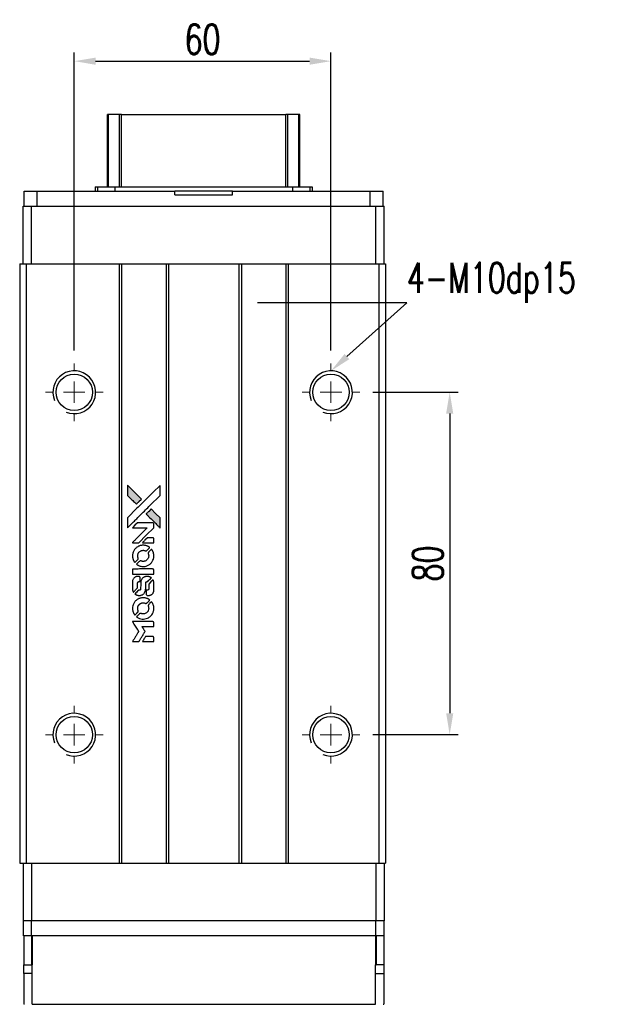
# Model space of a CAD drawing. Header units: millimetres. Extents: x 107 to 600, y -95 to 360.
# Tile 2 of 3: x 143 to 283, y 130 to 360. Entities that reach past the tile are written whole.
import ezdxf
from ezdxf import colors
from ezdxf.entities.mleader import LeaderData, LeaderLine
from ezdxf.math import Vec2, Vec3

# ---------------------------------------------------------------- set-up
doc = ezdxf.new("R2010")
doc.units = ezdxf.units.MM
doc.header["$LTSCALE"] = 0.1
doc.layers.get('0').update_dxf_attribs({"linetype": 'CONTINUOUS'})
doc.layers.get('Defpoints').update_dxf_attribs({"linetype": 'CONTINUOUS'})
doc.layers.add('DIM', color=4, linetype='CONTINUOUS')
doc.styles.add('CHN', font='SIMPLEX.shx', dxfattribs={"width": 0.7, "bigfont": 'CHINESET.shx'})
doc.styles.add('DIM-7', font='SIMPLEX.shx', dxfattribs={"width": 0.7, "bigfont": 'chineset.shx'})
doc.dimstyles.new('CNS', dxfattribs={"dimtxt": 3.5, "dimasz": 2.5, "dimexe": 1, "dimexo": 1.5, "dimgap": 0.09, "dimtad": 0, "dimdsep": 46, "dimtxsty": 'DIM-7', "dimcen": 0.09, "dimclrd": 1, "dimclre": 1, "dimclrt": 4, "dimadec": 0, "dimazin": 0, "dimtfac": 1, "dimtix": 1, "dimtmove": 2, "dimatfit": 3, "dimfxl": 1, "dimtvp": 0.971429, "dimtolj": 1, "dimarcsym": 0})

# ---------------------------------------------------------------- blocks, each defined once
blk = doc.blocks.new('SW_CENTERMARKSYMBOL_3')
at = {"color": 0, "linetype": 'Continuous', "lineweight": 18}
for p, q in [((0, 5), (0, 6.75)), ((0, 0), (0, 2.5)), ((-5, 0), (-6.75, 0)), ((0, 0), (-2.5, 0)), ((0, 0), (0, -2.5)), ((0, 0), (2.5, 0)), ((5, 0), (6.75, 0)), ((0, -5), (0, -6.75))]:
    blk.add_line(p, q, dxfattribs=at)
blk = doc.blocks.new('SW_CENTERMARKSYMBOL_4')
at = {"color": 0, "linetype": 'Continuous', "lineweight": 18}
for p, q in [((0, 5), (0, 6.75)), ((0, 0), (0, 2.5)), ((-5, 0), (-6.75, 0)), ((0, 0), (-2.5, 0)), ((0, 0), (0, -2.5)), ((0, 0), (2.5, 0)), ((5, 0), (6.75, 0)), ((0, -5), (0, -6.75))]:
    blk.add_line(p, q, dxfattribs=at)
blk = doc.blocks.new('SW_CENTERMARKSYMBOL_5')
at = {"color": 0, "linetype": 'Continuous', "lineweight": 18}
for p, q in [((0, 5), (0, 6.75)), ((0, 0), (0, 2.5)), ((-5, 0), (-6.75, 0)), ((0, 0), (-2.5, 0)), ((0, 0), (0, -2.5)), ((0, 0), (2.5, 0)), ((5, 0), (6.75, 0)), ((0, -5), (0, -6.75))]:
    blk.add_line(p, q, dxfattribs=at)
blk = doc.blocks.new('SW_CENTERMARKSYMBOL_6')
at = {"color": 0, "linetype": 'Continuous', "lineweight": 18}
for p, q in [((0, 5), (0, 6.75)), ((0, 0), (0, 2.5)), ((-5, 0), (-6.75, 0)), ((0, 0), (-2.5, 0)), ((0, 0), (0, -2.5)), ((0, 0), (2.5, 0)), ((5, 0), (6.75, 0)), ((0, -5), (0, -6.75))]:
    blk.add_line(p, q, dxfattribs=at)
blk = doc.blocks.new('*D686')
at = {"color": 7, "lineweight": -2}
for p, q in [((155.53, 282.42), (155.53, 352.03)), ((215.53, 282.42), (215.53, 352.03)), ((160.53, 350.03), (210.53, 350.03))]:
    blk.add_line(p, q, dxfattribs=at)
at = {"color": 7}
for points in [[(160.53, 350.86), (160.53, 349.19), (155.53, 350.03)], [(210.53, 350.86), (210.53, 349.19), (215.53, 350.03)]]:
    blk.add_solid(points, dxfattribs=at)
at = {"layer": 'Defpoints', "color": 0}
for p in [(215.53, 350.03), (155.53, 279.42), (215.53, 279.42)]:
    blk.add_point(p, dxfattribs=at)
at = {"color": 7, "insert": (185.53, 355.13), "char_height": 7, "attachment_point": 5, "style": 'DIM-7'}
blk.add_mtext('\\A1;60', dxfattribs=at)
blk = doc.blocks.new('*D687')
at = {"color": 7, "lineweight": -2}
for p, q in [((225.28, 272.67), (245.27, 272.67)), ((243.27, 267.67), (243.27, 197.67)), ((225.28, 192.67), (245.27, 192.67))]:
    blk.add_line(p, q, dxfattribs=at)
at = {"color": 7}
for points in [[(242.44, 267.67), (244.11, 267.67), (243.27, 272.67)], [(242.44, 197.67), (244.11, 197.67), (243.27, 192.67)]]:
    blk.add_solid(points, dxfattribs=at)
at = {"layer": 'Defpoints', "color": 0}
for p in [(222.28, 272.67), (222.28, 192.67), (243.27, 192.67)]:
    blk.add_point(p, dxfattribs=at)
at = {"color": 7, "insert": (238.17, 232.67), "char_height": 7, "attachment_point": 5, "rotation": 90, "style": 'DIM-7'}
blk.add_mtext('\\A1;80', dxfattribs=at)
blk = doc.blocks.new('LOGO2')
at = {"linetype": 'Continuous'}
h = blk.add_hatch(color=22, dxfattribs=at)
h.dxf.hatch_style = 1
h.paths.add_polyline_path([(583.53, 1429.73), (583.53, 1428.55), (583.53, 1427.37), (584.56, 1426.35, 0.000288), (584.95, 1425.96, 0.000479), (585.28, 1425.63, 0.000013), (585.58, 1425.34, 0.197177), (585.59, 1425.34, 0.197497), (585.59, 1425.34, 0.00004), (585.76, 1425.51, 0.000834), (585.95, 1425.7, 0.000506), (586.18, 1425.92), (586.76, 1426.5), (585.15, 1428.12)])
h.paths.add_polyline_path([(589.06, 1424.2), (588.47, 1423.62, 0.000476), (588.25, 1423.39, 0.000789), (588.06, 1423.2, 0.000035), (587.89, 1423.03, 0.19758), (587.89, 1423.03, 0.198396), (587.89, 1423.02, 0.000019), (588.12, 1422.79, 0.000582), (588.38, 1422.53, 0.000351), (588.68, 1422.23, 0.000108), (589.98, 1420.93, 0.000692), (590.64, 1420.28, 0.000077), (591.09, 1419.83, 0.197527), (591.11, 1419.82, 0.410181), (591.12, 1419.83, 0.000493), (591.12, 1420.07, 0.002424), (591.12, 1420.41, 0.000529), (591.12, 1420.98), (591.12, 1422.14), (590.09, 1423.17)])
at = {"color": 22}
for points in [[(584.56, 1426.35, 0.000288), (584.95, 1425.96, 0.000479), (585.28, 1425.63, 0.000013), (585.58, 1425.34, 0.197177), (585.59, 1425.34, 0.197497), (585.59, 1425.34, 0.00004), (585.76, 1425.51, 0.000836), (585.95, 1425.7, 0.000505), (586.18, 1425.92), (586.76, 1426.5), (585.15, 1428.12), (583.53, 1429.73), (583.53, 1428.55), (583.53, 1427.37)], [(584.95, 1421.21, -0.000056), (585.66, 1421.92, -0.000021), (586.65, 1422.91, -0.000021), (587.73, 1423.99, -0.000025), (588.75, 1425), (591.12, 1427.37), (591.12, 1428.54), (591.12, 1429.72), (589.52, 1428.13, 0.000274), (588.76, 1427.37, 0.000123), (587.75, 1426.37, 0.000121), (586.69, 1425.31, 0.000165), (585.73, 1424.35), (583.53, 1422.16), (583.53, 1420.98), (583.53, 1419.8)], [(588.68, 1422.23, 0.000108), (589.98, 1420.93, 0.000692), (590.64, 1420.28, 0.000077), (591.09, 1419.83, 0.197527), (591.11, 1419.82, 0.410182), (591.12, 1419.83, 0.000493), (591.12, 1420.07, 0.002424), (591.12, 1420.41, 0.000529), (591.12, 1420.98), (591.12, 1422.14), (590.09, 1423.17), (589.06, 1424.2), (588.47, 1423.62, 0.000476), (588.25, 1423.39, 0.000789), (588.06, 1423.2, 0.000035), (587.89, 1423.03, 0.19758), (587.89, 1423.03, 0.198396), (587.89, 1423.02, 0.000019), (588.12, 1422.79, 0.000582), (588.38, 1422.53, 0.000351)], [(585.41, 1416.31), (586.17, 1416.31), (587.91, 1418.06), (589.66, 1419.81), (589.66, 1420.29, 0.0008), (589.66, 1420.61, 0.010795), (589.65, 1420.72, 0.030495), (589.64, 1420.78, 0.080372), (589.63, 1420.83, 0.03816), (589.6, 1420.87, 0.041799), (589.57, 1420.91, 0.042486), (589.53, 1420.93, 0.042078), (589.49, 1420.96, 0.099276), (589.43, 1420.97, 0.003302), (589.19, 1420.97, 0.002586), (588.77, 1420.98, 0.000204), (587.64, 1420.97), (585.83, 1420.97), (585.25, 1420.39), (584.66, 1419.81), (586.4, 1419.8), (588.14, 1419.79), (586.42, 1418.08, 0.000253), (585.76, 1417.42, 0.000412), (585.2, 1416.87, 0.000041), (584.7, 1416.36, 0.041338), (584.68, 1416.34), (584.66, 1416.31)], [(588.34, 1416.31), (589.66, 1416.31), (589.66, 1416.8), (589.65, 1417.29), (589.62, 1417.35, 0.03146), (589.6, 1417.37, 0.026444), (589.58, 1417.4, 0.026444), (589.55, 1417.42, 0.031457), (589.53, 1417.44), (589.47, 1417.47), (588.82, 1417.48), (588.17, 1417.48), (587.6, 1416.9, 0.000745), (587.38, 1416.68, 0.001228), (587.19, 1416.49, 0.000087), (587.03, 1416.32, 0.195134), (587.03, 1416.32, 0.412117), (587.03, 1416.31, 0.000048), (587.41, 1416.31, 0.00109), (587.84, 1416.31, 0.000653)], [(584.7, 1412.97, 0.023681), (584.73, 1412.76, 0.022402), (584.78, 1412.55, 0.021929), (584.85, 1412.35, 0.020503), (584.94, 1412.15, 0.013745), (585, 1412.03, 0.009767), (585.07, 1411.9, 0.009658), (585.15, 1411.79, 0.027804), (585.21, 1411.71), (585.23, 1411.69), (585.59, 1412.05, 0.002053), (585.77, 1412.23, 0.006738), (585.88, 1412.35, 0.007826), (585.96, 1412.43, 0.063909), (585.99, 1412.47, 0.061532), (586.01, 1412.54, 0.068674), (586.02, 1412.6, 0.052072), (586, 1412.68, 0.019648), (585.97, 1412.79, -0.018366), (585.93, 1412.92, -0.0288), (585.9, 1413.04, -0.029061), (585.89, 1413.16, -0.019155), (585.89, 1413.29, -0.053809), (585.94, 1413.58, -0.058833), (586.04, 1413.85, -0.058566), (586.2, 1414.09, -0.052525), (586.42, 1414.29, -0.044733), (586.61, 1414.4, -0.040573), (586.82, 1414.49, -0.041123), (587.04, 1414.53, -0.04951), (587.25, 1414.54, -0.017369), (587.34, 1414.53, -0.024255), (587.43, 1414.51, -0.023787), (587.52, 1414.49, -0.015798), (587.61, 1414.45, 0.010631), (587.67, 1414.43, 0.033653), (587.71, 1414.42, 0.037806), (587.76, 1414.41, 0.016307), (587.81, 1414.41, 0.068179), (587.92, 1414.43, 0.095747), (588, 1414.47, 0.033418), (588.11, 1414.57, 0.002133), (588.42, 1414.88, 0.001452), (588.59, 1415.06, 0.012393), (588.67, 1415.14, 0.020479), (588.71, 1415.19, 0.344362), (588.71, 1415.21, 0.074287), (588.66, 1415.25, 0.005454), (588.53, 1415.34, 0.008391), (588.39, 1415.42, 0.017097), (588.27, 1415.48, 0.027375), (588.04, 1415.58, 0.02835), (587.8, 1415.66, 0.027723), (587.54, 1415.7, 0.023913), (587.27, 1415.72, 0.027047), (586.94, 1415.72, 0.031685), (586.64, 1415.67, 0.032425), (586.35, 1415.59, 0.031013), (586.07, 1415.47, 0.037914), (585.73, 1415.27, 0.040153), (585.44, 1415.03, 0.039834), (585.18, 1414.74, 0.036173), (584.97, 1414.4, 0.040752), (584.83, 1414.08, 0.035885), (584.73, 1413.71, 0.035491), (584.68, 1413.34, 0.037615)], [(585.71, 1411.22, 0.018008), (585.82, 1411.15, 0.009842), (585.95, 1411.07, 0.009807), (586.1, 1411, 0.015716), (586.22, 1410.94, 0.048467), (586.66, 1410.8, 0.045841), (587.14, 1410.75, 0.046006), (587.61, 1410.78, 0.049638), (588.06, 1410.9, 0.064819), (588.64, 1411.2, 0.06695), (589.11, 1411.65, 0.066691), (589.45, 1412.2, 0.063505), (589.65, 1412.83, 0.03135), (589.66, 1413, 0.010439), (589.67, 1413.24, 0.010391), (589.66, 1413.47, 0.032408), (589.64, 1413.63, 0.015696), (589.61, 1413.82, 0.018095), (589.56, 1414, 0.018551), (589.5, 1414.17, 0.018352), (589.42, 1414.33, 0.015568), (589.37, 1414.44, 0.009832), (589.29, 1414.56, 0.009795), (589.22, 1414.68, 0.023727), (589.16, 1414.76), (589.13, 1414.79), (588.77, 1414.43, 0.001528), (588.57, 1414.23, 0.010022), (588.47, 1414.12, 0.019586), (588.41, 1414.06, 0.061865), (588.38, 1414.01, 0.055054), (588.35, 1413.93, 0.061607), (588.35, 1413.85, 0.048725), (588.36, 1413.76, 0.020221), (588.39, 1413.64, -0.017722), (588.43, 1413.52, -0.02685), (588.45, 1413.4, -0.02759), (588.46, 1413.29, -0.020233), (588.46, 1413.17, -0.04793), (588.43, 1412.93, -0.048386), (588.35, 1412.7, -0.047866), (588.22, 1412.49, -0.044964), (588.06, 1412.3, -0.04333), (587.87, 1412.15, -0.050921), (587.66, 1412.03, -0.051473), (587.43, 1411.97, -0.0459), (587.19, 1411.94, -0.019014), (587.07, 1411.95, -0.024114), (586.96, 1411.96, -0.025081), (586.86, 1411.99, -0.023892), (586.76, 1412.02, 0.008624), (586.68, 1412.05, 0.026486), (586.62, 1412.06, 0.035074), (586.58, 1412.07, 0.02756), (586.52, 1412.07, 0.087163), (586.44, 1412.06, 0.073291), (586.36, 1412.01, 0.028074), (586.25, 1411.91, 0.002594), (585.99, 1411.66), (585.62, 1411.29)], [(587.17, 1409), (589.65, 1409), (589.65, 1409.49), (589.65, 1409.98), (589.63, 1410.04, 0.071429), (589.59, 1410.08, 0.054799), (589.54, 1410.13, 0.053585), (589.48, 1410.16, 0.060698), (589.42, 1410.17, 0.033975), (589.32, 1410.18), (588.05, 1410.18, 0.000726), (586.82, 1410.18, 0.001084), (585.74, 1410.17), (584.68, 1410.17), (584.68, 1409.58), (584.68, 1409)], [(584.69, 1405.36, 0.018538), (584.7, 1405.28, 0.010695), (584.72, 1405.2, 0.01068), (584.74, 1405.11, 0.017678), (584.76, 1405.03, 0.013849), (584.79, 1404.95, 0.011814), (584.83, 1404.86, 0.004513), (584.86, 1404.78, 0.290035), (584.88, 1404.77, 0.196418), (584.88, 1404.78, 0.000124), (585.03, 1404.92, 0.001477), (585.19, 1405.08, 0.000898), (585.38, 1405.27), (585.88, 1405.77), (585.88, 1406.39, -0.001471), (585.88, 1406.86, -0.028714), (585.89, 1407, -0.097073), (585.92, 1407.08, -0.084199), (585.98, 1407.15, -0.042698), (586.02, 1407.18, -0.053912), (586.07, 1407.21, -0.051004), (586.12, 1407.22, -0.032967), (586.18, 1407.22, 0.00807), (586.21, 1407.22, 0.003023), (586.26, 1407.22, 0.002994), (586.31, 1407.23, 0.003629), (586.35, 1407.23), (586.46, 1407.24), (586.46, 1407.71, 0.001618), (586.46, 1407.94, 0.005206), (586.45, 1408.09, 0.00535), (586.45, 1408.19, 0.060675), (586.44, 1408.24, 0.048484), (586.43, 1408.26, 0.02389), (586.42, 1408.29, 0.022812), (586.4, 1408.31, 0.02462), (586.38, 1408.34, 0.061781), (586.32, 1408.39, 0.080179), (586.25, 1408.41, 0.048561), (586.16, 1408.43, 0.010021), (585.99, 1408.43, 0.016602), (585.77, 1408.42, 0.031409), (585.6, 1408.4, 0.036474), (585.44, 1408.36, 0.03439), (585.29, 1408.29, 0.065928), (585.06, 1408.13, 0.069066), (584.88, 1407.91, 0.065697), (584.75, 1407.64, 0.051559), (584.69, 1407.33, 0.020904), (584.69, 1407.16, 0.000451), (584.68, 1406.34, 0.000419), (584.68, 1405.52, 0.022759)], [(585.33, 1404.27, 0.023289), (585.45, 1404.2, 0.026845), (585.57, 1404.13, 0.026047), (585.7, 1404.09, 0.019751), (585.85, 1404.04, 0.013249), (585.93, 1404.03, 0.025169), (586, 1404.02, 0.016532), (586.08, 1404.01, 0.002937), (586.24, 1404.01, 0.003317), (586.38, 1404.01, 0.011808), (586.47, 1404.02, 0.01777), (586.53, 1404.02, 0.021476), (586.6, 1404.03, 0.04325), (586.86, 1404.12, 0.045753), (587.1, 1404.24, 0.04649), (587.31, 1404.41, 0.047672), (587.49, 1404.61, 0.025315), (587.54, 1404.69, 0.015208), (587.6, 1404.8, 0.01512), (587.65, 1404.91, 0.022488), (587.69, 1405.01, 0.027857), (587.73, 1405.17, 0.034138), (587.75, 1405.32, 0.014286), (587.76, 1405.55, 0.00124), (587.76, 1406.13, -0.00103), (587.76, 1406.49, -0.002552), (587.76, 1406.75, -0.001594), (587.76, 1406.95, -0.047676), (587.77, 1407, -0.085307), (587.8, 1407.09, -0.097789), (587.87, 1407.15, -0.085947), (587.95, 1407.2, -0.051339), (588.07, 1407.22, 0.014634), (588.11, 1407.22, 0.015028), (588.15, 1407.23, 0.014927), (588.18, 1407.24, 0.059415), (588.2, 1407.24, 0.070595), (588.24, 1407.27, 0.00028), (588.66, 1407.69, 0.000111), (589.08, 1408.11, 0.200239), (589.09, 1408.13, 0.268906), (589.09, 1408.14, 0.001866), (588.98, 1408.2, 0.007532), (588.88, 1408.25, 0.017818), (588.81, 1408.29, 0.013256), (588.72, 1408.32, 0.011636), (588.63, 1408.35, 0.011528), (588.54, 1408.38, 0.012303), (588.45, 1408.4, 0.0423), (588.31, 1408.42, 0.013657), (588.1, 1408.42, 0.013857), (587.89, 1408.42, 0.037428), (587.74, 1408.4, 0.014927), (587.64, 1408.37, 0.0122), (587.53, 1408.34, 0.012518), (587.43, 1408.3, 0.023062), (587.36, 1408.27, 0.065961), (587.08, 1408.08, 0.06055), (586.85, 1407.82, 0.059676), (586.68, 1407.51, 0.060497), (586.6, 1407.16, 0.025683), (586.59, 1407.09, 0.001528), (586.59, 1406.87, 0.002124), (586.59, 1406.59, 0.001173), (586.59, 1406.25, -0.000809), (586.58, 1405.65, -0.017164), (586.58, 1405.48, -0.063931), (586.56, 1405.38, -0.108429), (586.52, 1405.31, -0.052941), (586.47, 1405.28, -0.063675), (586.42, 1405.25, -0.050562), (586.36, 1405.24, -0.020337), (586.27, 1405.23, 0.009897), (586.22, 1405.22, 0.016482), (586.17, 1405.22, 0.019019), (586.14, 1405.21, 0.06043), (586.11, 1405.2, 0.076267), (586.06, 1405.16, 0.00054), (585.68, 1404.77, 0.000307), (585.28, 1404.37, 0.142594), (585.26, 1404.34, 0.232419), (585.27, 1404.33, 0.022995), (585.28, 1404.31, 0.024627), (585.31, 1404.29, 0.015407)], [(587.91, 1404.2, 0.065483), (587.94, 1404.15, 0.053271), (587.98, 1404.1, 0.052018), (588.04, 1404.05, 0.0556), (588.1, 1404.02, 0.036839), (588.14, 1404.01, 0.026922), (588.18, 1404.01, 0.016905), (588.25, 1404, 0.004317), (588.35, 1404, 0.016369), (588.56, 1404.01, 0.029936), (588.74, 1404.03, 0.03418), (588.89, 1404.07, 0.031327), (589.04, 1404.14, 0.046935), (589.23, 1404.25, 0.054053), (589.38, 1404.39, 0.053701), (589.5, 1404.56, 0.045364), (589.58, 1404.76, 0.032479), (589.63, 1404.94, 0.03386), (589.65, 1405.12, 0.013578), (589.66, 1405.4, 0.001155), (589.66, 1406.13, 0.000413), (589.65, 1406.75, 0.005008), (589.65, 1406.99, 0.013199), (589.64, 1407.13, 0.033956), (589.63, 1407.22, 0.013909), (589.6, 1407.32, 0.010864), (589.57, 1407.43, 0.010938), (589.54, 1407.53, 0.028702), (589.51, 1407.6), (589.48, 1407.65), (588.97, 1407.15), (588.46, 1406.65), (588.46, 1406.06, -0.001504), (588.46, 1405.81, -0.00328), (588.46, 1405.62, -0.001901), (588.46, 1405.47, -0.061333), (588.45, 1405.43, -0.063621), (588.43, 1405.38, -0.048633), (588.4, 1405.33, -0.046769), (588.35, 1405.29, -0.047961), (588.3, 1405.26, -0.02678), (588.25, 1405.24, -0.050957), (588.22, 1405.23, -0.029398), (588.17, 1405.22, -0.00401), (588.06, 1405.22), (587.89, 1405.21), (587.89, 1404.74, 0.001061), (587.89, 1404.46, 0.009147), (587.89, 1404.33, 0.020721), (587.9, 1404.26, 0.051619)], [(584.7, 1400.71, 0.024131), (584.73, 1400.49, 0.022344), (584.78, 1400.28, 0.021883), (584.86, 1400.06, 0.020884), (584.95, 1399.85, 0.010669), (585.01, 1399.74, 0.010389), (585.08, 1399.62, 0.010913), (585.15, 1399.51, 0.022227), (585.2, 1399.44), (585.23, 1399.41), (585.6, 1399.78, 0.002452), (585.74, 1399.93, 0.003628), (585.87, 1400.06, 0.001662), (585.97, 1400.17, 0.070159), (585.99, 1400.2, 0.047671), (586, 1400.22, 0.018624), (586.01, 1400.25, 0.017921), (586.01, 1400.29, 0.018804), (586.01, 1400.32, 0.018255), (586.02, 1400.37, 0.041312), (586.01, 1400.41, 0.037164), (586, 1400.44, 0.012342), (585.98, 1400.49, -0.015101), (585.94, 1400.62, -0.035998), (585.91, 1400.72, -0.033244), (585.9, 1400.82, -0.011249), (585.9, 1400.97, -0.004059), (585.9, 1401.1, -0.019693), (585.9, 1401.17, -0.027943), (585.91, 1401.22, -0.014411), (585.93, 1401.3, -0.033089), (585.98, 1401.46, -0.033887), (586.06, 1401.62, -0.034021), (586.16, 1401.77, -0.033942), (586.28, 1401.9, -0.02816), (586.42, 1402.01, -0.035032), (586.56, 1402.11, -0.035269), (586.71, 1402.18, -0.029196), (586.87, 1402.23, -0.037862), (587.07, 1402.27, -0.043657), (587.25, 1402.27, -0.043064), (587.44, 1402.24, -0.035184), (587.63, 1402.18, 0.033699), (587.72, 1402.15, 0.052815), (587.8, 1402.14, 0.059167), (587.88, 1402.14, 0.058972), (587.95, 1402.17, 0.059208), (588.01, 1402.2, 0.021125), (588.08, 1402.26, 0.008691), (588.2, 1402.38, 0.000851), (588.47, 1402.66, 0.001873), (588.61, 1402.8, 0.013884), (588.68, 1402.87, 0.022355), (588.71, 1402.92, 0.341453), (588.71, 1402.93, 0.073011), (588.67, 1402.97, 0.004587), (588.54, 1403.06, 0.00748), (588.4, 1403.14, 0.016837), (588.29, 1403.2, 0.028606), (588.03, 1403.31, 0.031352), (587.77, 1403.39, 0.031004), (587.5, 1403.44, 0.0268), (587.21, 1403.45, 0.026698), (586.9, 1403.44, 0.03002), (586.6, 1403.39, 0.030357), (586.32, 1403.31, 0.028554), (586.05, 1403.19, 0.062944), (585.53, 1402.85, 0.062206), (585.12, 1402.39, 0.062448), (584.83, 1401.84, 0.064355), (584.69, 1401.25, 0.017377), (584.69, 1401.13, 0.008369), (584.68, 1400.98, 0.008367), (584.69, 1400.82, 0.01757)], [(585.71, 1398.95, 0.064158), (586.28, 1398.64, 0.06356), (586.92, 1398.49, 0.064004), (587.57, 1398.5, 0.066747), (588.19, 1398.68, 0.04321), (588.58, 1398.89, 0.044737), (588.91, 1399.17, 0.044901), (589.2, 1399.49, 0.044184), (589.42, 1399.87, 0.026293), (589.54, 1400.15, 0.033344), (589.62, 1400.43, 0.033227), (589.66, 1400.71, 0.025815), (589.67, 1401.02, 0.023119), (589.65, 1401.32, 0.031044), (589.6, 1401.58, 0.031337), (589.52, 1401.84, 0.024258), (589.4, 1402.11, 0.015622), (589.35, 1402.2, 0.008495), (589.28, 1402.31, 0.008415), (589.21, 1402.42, 0.020814), (589.16, 1402.49), (589.13, 1402.53), (588.77, 1402.17, 0.002843), (588.5, 1401.9, 0.033917), (588.41, 1401.79, 0.087906), (588.36, 1401.71, 0.073302), (588.35, 1401.61, 0.022047), (588.35, 1401.56, 0.026465), (588.36, 1401.52, 0.022233), (588.37, 1401.47, 0.009985), (588.39, 1401.4, -0.039011), (588.45, 1401.17, -0.044398), (588.46, 1400.95, -0.045096), (588.44, 1400.72, -0.04265), (588.38, 1400.5, -0.071154), (588.21, 1400.19, -0.068827), (587.96, 1399.94, -0.068713), (587.64, 1399.76, -0.070507), (587.3, 1399.68, -0.028605), (587.15, 1399.67, -0.031418), (587.01, 1399.69, -0.031044), (586.86, 1399.72, -0.02668), (586.72, 1399.76, 0.038913), (586.63, 1399.79, 0.043732), (586.55, 1399.8, 0.047754), (586.47, 1399.8, 0.075756), (586.41, 1399.78, 0.07294), (586.37, 1399.76, 0.003456), (586.27, 1399.67, 0.005023), (586.15, 1399.55, 0.002422), (585.99, 1399.39, 0.000819), (585.85, 1399.25, 0.001349), (585.73, 1399.13, 0.0001), (585.62, 1399.02, 0.205335), (585.62, 1399.02, 0.219821), (585.62, 1399.01, 0.002494), (585.65, 1399, 0.007089), (585.67, 1398.98, 0.004494)], [(585.42, 1393.22), (586.17, 1393.22), (586.3, 1393.42, -0.000297), (586.38, 1393.55, -0.000037), (586.55, 1393.82, -0.000043), (586.75, 1394.15, -0.000036), (586.96, 1394.5, 0.000044), (587.17, 1394.84, 0.000063), (587.36, 1395.14, 0.000035), (587.51, 1395.4, 0.0009), (587.55, 1395.47), (587.62, 1395.57), (587.53, 1395.7, 0.001175), (587.49, 1395.78, 0.000208), (587.4, 1395.92, 0.000225), (587.3, 1396.09, 0.000203), (587.19, 1396.26, -0.000711), (587.09, 1396.42, -0.001119), (587, 1396.56, -0.000263), (586.92, 1396.69, -0.04589), (586.91, 1396.7, -0.519312), (586.92, 1396.71, -0.001914), (587.12, 1396.72, -0.003124), (587.46, 1396.72, -0.000285), (588.28, 1396.72), (589.66, 1396.72), (589.66, 1397.2, 0.001727), (589.66, 1397.54, 0.025279), (589.65, 1397.67, 0.073886), (589.63, 1397.74, 0.07426), (589.6, 1397.8, 0.03264), (589.58, 1397.81, 0.01784), (589.56, 1397.83, 0.017712), (589.54, 1397.85, 0.026854), (589.52, 1397.86), (589.47, 1397.89), (587.07, 1397.89), (584.67, 1397.89), (584.68, 1397.87, -0.004595), (584.7, 1397.85, -0.00016), (584.74, 1397.77, -0.000298), (584.8, 1397.69, -0.000208), (584.86, 1397.59, 0.000986), (585.03, 1397.3, 0.00025), (585.32, 1396.84, 0.000268), (585.63, 1396.35, 0.000436), (585.9, 1395.93, -0.002932), (585.98, 1395.79, -0.004718), (586.06, 1395.67, -0.001113), (586.12, 1395.57, -0.227179), (586.12, 1395.55, -0.045982), (586.11, 1395.54, -0.000145), (586.03, 1395.4, -0.000825), (585.93, 1395.24, -0.000517), (585.81, 1395.06, 0.000056), (585.42, 1394.42, 0.000289), (585.2, 1394.07, 0.000481), (585.04, 1393.81, 0.000418), (584.87, 1393.54), (584.67, 1393.22)], [(588.34, 1393.22), (589.66, 1393.22), (589.66, 1393.7, 0.000842), (589.66, 1394, 0.010591), (589.66, 1394.12, 0.028995), (589.65, 1394.18, 0.069543), (589.64, 1394.23, 0.051063), (589.61, 1394.27, 0.039932), (589.57, 1394.31, 0.039414), (589.53, 1394.35, 0.045845), (589.49, 1394.37, 0.094811), (589.44, 1394.39, 0.007124), (589.31, 1394.39, 0.004713), (589.09, 1394.39, 0.000534), (588.59, 1394.39), (587.73, 1394.39), (587.65, 1394.27, 0.000828), (587.44, 1393.92, 0.000879), (587.22, 1393.57, 0.000048), (587.02, 1393.23, 0.137596), (587.01, 1393.22, 0.413028), (587.02, 1393.22, 0.000016), (587.4, 1393.22, 0.000623), (587.83, 1393.22, 0.000374)]]:
    blk.add_lwpolyline(points, format="xyb", close=True, dxfattribs=at)

msp = doc.modelspace()

# ---------------------------------------------------------------- linework, layer by layer
at = {"color": 7, "linetype": 'Continuous', "lineweight": 25}
for p, q in [((163.283, 320.668), (163.283, 337.602)), ((163.523, 320.668), (163.523, 337.602)), ((166.099, 320.668), (166.099, 337.602)), ((166.593, 337.602), (204.973, 337.602)), ((166.593, 320.668), (166.593, 337.602)), ((204.973, 320.668), (204.973, 337.602)), ((205.468, 320.668), (205.468, 337.602)), ((208.043, 320.668), (208.043, 337.602)), ((208.283, 320.668), (208.283, 337.602)), ((160.43, 320.668), (160.43, 319.668)), ((160.43, 320.668), (160.983, 320.668)), ((160.983, 320.668), (160.983, 319.668)), ((160.983, 320.668), (164.997, 320.668)), ((164.997, 320.668), (164.997, 319.668)), ((164.997, 320.668), (206.569, 320.668)), ((206.569, 320.668), (206.569, 319.668)), ((206.569, 320.668), (210.583, 320.668)), ((210.583, 320.668), (210.583, 319.668)), ((210.583, 320.668), (211.136, 320.668)), ((211.136, 320.668), (211.136, 319.668)), ((143.858, 316.168), (143.858, 319.668)), ((143.858, 319.668), (146.858, 319.668)), ((146.858, 316.168), (146.858, 319.668)), ((146.858, 319.668), (179.033, 319.668)), ((179.033, 318.768), (179.033, 319.668)), ((192.533, 319.668), (179.033, 319.668)), ((179.033, 318.768), (192.533, 318.768)), ((192.533, 318.768), (192.533, 319.668)), ((192.533, 319.668), (224.708, 319.668)), ((224.708, 316.168), (224.708, 319.668)), ((224.708, 319.668), (227.708, 319.668)), ((227.708, 316.168), (227.708, 319.668)), ((143.633, 302.668), (143.633, 316.168)), ((143.633, 316.168), (145.533, 316.168)), ((145.533, 302.668), (145.533, 316.168)), ((145.533, 316.168), (226.033, 316.168)), ((226.033, 302.668), (226.033, 316.168)), ((226.033, 316.168), (227.933, 316.168)), ((227.933, 302.668), (227.933, 316.168)), ((142.783, 302.668), (142.783, 162.668)), ((142.783, 302.668), (144.333, 302.668)), ((144.333, 302.668), (144.333, 162.668)), ((144.333, 302.668), (166.033, 302.668)), ((166.033, 302.668), (166.033, 162.668)), ((166.033, 302.668), (166.583, 302.668)), ((166.583, 302.668), (166.583, 162.668)), ((166.583, 302.668), (176.983, 302.668)), ((176.983, 302.668), (176.983, 162.668)), ((176.983, 302.668), (177.533, 302.668)), ((177.533, 302.668), (177.533, 162.668)), ((177.533, 302.668), (194.033, 302.668)), ((194.033, 302.668), (194.033, 162.668)), ((194.033, 302.668), (194.583, 302.668)), ((194.583, 302.668), (194.583, 162.668)), ((194.583, 302.668), (204.983, 302.668)), ((204.983, 302.668), (204.983, 162.668)), ((204.983, 302.668), (205.533, 302.668)), ((205.533, 302.668), (205.533, 162.668)), ((205.533, 302.668), (226.733, 302.668)), ((226.733, 302.668), (226.733, 162.668)), ((226.733, 302.668), (228.283, 302.668)), ((228.283, 302.668), (228.283, 162.668)), ((142.783, 162.668), (144.333, 162.668)), ((143.633, 162.668), (143.633, 149.168)), ((144.333, 162.668), (166.033, 162.668)), ((145.533, 162.668), (145.533, 149.168)), ((166.033, 162.668), (166.583, 162.668)), ((166.583, 162.668), (176.983, 162.668)), ((176.983, 162.668), (177.533, 162.668)), ((177.533, 162.668), (194.033, 162.668)), ((194.033, 162.668), (194.583, 162.668)), ((194.583, 162.668), (204.983, 162.668)), ((204.983, 162.668), (205.533, 162.668)), ((205.533, 162.668), (226.733, 162.668)), ((226.033, 162.668), (226.033, 149.168)), ((226.733, 162.668), (228.283, 162.668)), ((227.933, 162.668), (227.933, 149.168)), ((145.533, 149.168), (143.633, 149.168)), ((143.635, 145.668), (143.635, 149.168)), ((226.033, 149.168), (145.533, 149.168)), ((145.535, 145.668), (145.535, 149.168)), ((226.035, 149.168), (145.535, 149.168)), ((226.035, 145.668), (226.035, 149.168)), ((227.935, 149.168), (226.035, 149.168)), ((227.935, 145.668), (227.935, 149.168)), ((145.535, 145.668), (143.635, 145.668)), ((143.724, 145.668), (143.724, 138.868)), ((143.782, 145.668), (143.782, 138.868)), ((145.53, 145.668), (145.53, 138.868)), ((226.035, 145.668), (145.535, 145.668)), ((145.672, 145.668), (145.672, 138.868)), ((225.956, 145.668), (225.956, 138.868)), ((227.935, 145.668), (226.035, 145.668)), ((226.097, 145.668), (226.097, 138.868)), ((227.845, 145.668), (227.845, 138.868)), ((227.904, 145.668), (227.904, 138.868)), ((143.724, 136.868), (143.724, 138.868)), ((143.782, 138.868), (145.53, 138.868)), ((145.724, 138.868), (145.672, 138.868)), ((145.724, 129.668), (145.724, 138.868)), ((225.904, 138.868), (225.956, 138.868)), ((225.904, 129.668), (225.904, 138.868)), ((227.845, 138.868), (226.097, 138.868)), ((145.724, 136.868), (143.724, 136.868)), ((143.724, 136.868), (143.724, 129.668)), ((225.904, 136.868), (227.904, 136.868)), ((227.904, 136.868), (227.904, 129.668)), ((143.891, 129.668), (143.724, 129.668)), ((145.724, 129.668), (225.904, 129.668)), ((227.741, 129.668), (227.904, 129.668))]:
    msp.add_line(p, q, dxfattribs=at)
at = {"color": 7, "linetype": 'Continuous', "lineweight": 25, "flags": 128}
msp.add_lwpolyline([(227.904, 138.868), (227.904, 138.829), (227.904, 138.716), (227.904, 138.531), (227.904, 138.282), (227.904, 137.979), (227.904, 137.633), (227.904, 137.258), (227.904, 136.868)], dxfattribs=at)
at = {"color": 7, "linetype": 'Continuous', "lineweight": 25}
for centre in [(155.533, 272.668), (215.533, 272.668), (155.533, 192.668), (215.533, 192.668)]:
    msp.add_circle(centre, 4.25, dxfattribs=at)
for centre in [(155.533, 272.668), (215.533, 272.668), (155.533, 192.668), (215.533, 192.668)]:
    msp.add_arc(centre, 5, 247.5, 202.5)
for points, knots in [([(163.523, 337.602), (163.461, 337.602), (163.396, 337.602), (163.306, 337.602), (163.283, 337.602), (163.283, 337.602)], [0, 0, 0, 0, 0.5, 0.5, 1, 1, 1, 1]), ([(166.099, 337.602), (166.052, 337.602), (165.958, 337.602), (165.668, 337.602), (165.473, 337.602), (165.001, 337.602), (164.725, 337.602), (164.139, 337.602), (163.828, 337.602), (163.523, 337.602)], [0, 0, 0, 0, 0.25, 0.25, 0.5, 0.5, 0.75, 0.75, 1, 1, 1, 1]), ([(166.593, 337.602), (166.539, 337.602), (166.481, 337.602), (166.369, 337.602), (166.314, 337.602), (166.22, 337.602), (166.181, 337.602), (166.125, 337.602), (166.107, 337.602), (166.099, 337.602)], [0, 0, 0, 0, 0.25, 0.25, 0.5, 0.5, 0.75, 0.75, 1, 1, 1, 1]), ([(205.468, 337.602), (205.459, 337.602), (205.442, 337.602), (205.385, 337.602), (205.346, 337.602), (205.252, 337.602), (205.198, 337.602), (205.085, 337.602), (205.028, 337.602), (204.973, 337.602)], [0, 0, 0, 0, 0.25, 0.25, 0.5, 0.5, 0.75, 0.75, 1, 1, 1, 1]), ([(208.043, 337.602), (207.738, 337.602), (207.428, 337.602), (206.841, 337.602), (206.565, 337.602), (206.094, 337.602), (205.898, 337.602), (205.609, 337.602), (205.514, 337.602), (205.468, 337.602)], [0, 0, 0, 0, 0.25, 0.25, 0.5, 0.5, 0.75, 0.75, 1, 1, 1, 1]), ([(208.283, 337.602), (208.283, 337.602), (208.261, 337.602), (208.171, 337.602), (208.105, 337.602), (208.043, 337.602)], [0, 0, 0, 0, 0.5, 0.5, 1, 1, 1, 1])]:
    msp.add_open_spline(points, degree=3, knots=knots, dxfattribs=at)
for points in [[(143.724, 138.868), (143.724, 138.868), (143.745, 138.868), (143.782, 138.868)], [(145.53, 138.868), (145.567, 138.868), (145.619, 138.868), (145.672, 138.868)], [(225.956, 138.868), (226.008, 138.868), (226.06, 138.868), (226.097, 138.868)], [(227.845, 138.868), (227.882, 138.868), (227.903, 138.868), (227.904, 138.868)]]:
    msp.add_open_spline(points, degree=3, dxfattribs=at)

# ---------------------------------------------------------------- block references
at = {"color": 7, "linetype": 'Continuous', "lineweight": 0}
for name, p in [('SW_CENTERMARKSYMBOL_3', (155.533, 272.668)), ('SW_CENTERMARKSYMBOL_5', (215.533, 272.668)), ('SW_CENTERMARKSYMBOL_4', (155.533, 192.668)), ('SW_CENTERMARKSYMBOL_6', (215.533, 192.668))]:
    msp.add_blockref(name, p, dxfattribs=at)
at = {"layer": 'DIM'}
msp.add_blockref('LOGO2', (-415.535, -1178.798), dxfattribs=at)

# ---------------------------------------------------------------- dimensions: what is measured, and where the dimension line sits
at = {"color": 0}
dim = msp.add_linear_dim(base=(215.533, 350.025), p1=(155.533, 279.418), p2=(215.533, 279.418), dimstyle='CNS', override={"dimscale": 2, "dimgap": 0.8, "dimtad": 1, "dimclrd": 7, "dimclre": 7, "dimclrt": 7, "dimtmove": 1}, dxfattribs=at)
dim.commit()
dim.dimension.update_dxf_attribs({"geometry": '*D686', "text_midpoint": (185.533, 355.125)})
dim = msp.add_linear_dim(base=(243.274, 192.668), p1=(222.283, 272.668), p2=(222.283, 192.668), angle=90, dimstyle='CNS', override={"dimscale": 2, "dimgap": 0.8, "dimtad": 1, "dimclrd": 7, "dimclre": 7, "dimclrt": 7, "dimtmove": 1}, dxfattribs=at)
dim.commit()
dim.dimension.update_dxf_attribs({"geometry": '*D687', "text_midpoint": (238.174, 232.668)})

# ---------------------------------------------------------------- leaders
ml = msp.add_multileader_mtext('Standard', dxfattribs=at)
ml.set_content('4-M10dp15', style='CHN')
ml.set_leader_properties()
ml.build(insert=Vec2(0, 0))
ml.multileader.update_dxf_attribs({"text_left_attachment_type": 6, "text_right_attachment_type": 6, "dogleg_length": 0, "arrow_head_size": 5, "scale": 2})
ctx = ml.context
ctx.base_point, ctx.scale, ctx.char_height, ctx.arrow_head_size, ctx.landing_gap_size, ctx.plane_origin = Vec3(233.265, 293.599), 2, 7, 5, 0, Vec3(215.538, 277.668)
ctx.left_attachment, ctx.right_attachment = 6, 6
notes = []
notes.append((ctx, [(0, (1, 1, 0), (233.265, 293.599), (1, 0), 0, [(0, [(215.538, 277.668)], 0, [])])]))
ctx.mtext.insert, ctx.mtext.flow_direction = Vec3(233.265, 302.932), 5
for ctx, leaders in notes:
    for number, flags, end, landing, length, lines in leaders:
        leader = LeaderData()
        leader.index, (leader.has_last_leader_line, leader.has_dogleg_vector, leader.attachment_direction) = number, flags
        leader.last_leader_point, leader.dogleg_vector, leader.dogleg_length = Vec3(end), Vec3(landing), length
        for number, points, colour, breaks in lines:
            line = LeaderLine()
            line.index, line.vertices, line.color, line.breaks = number, Vec3.list(points), colors.encode_raw_color(colour), breaks
            leader.lines.append(line)
        ctx.leaders.append(leader)

doc.saveas('drawing.dxf')
